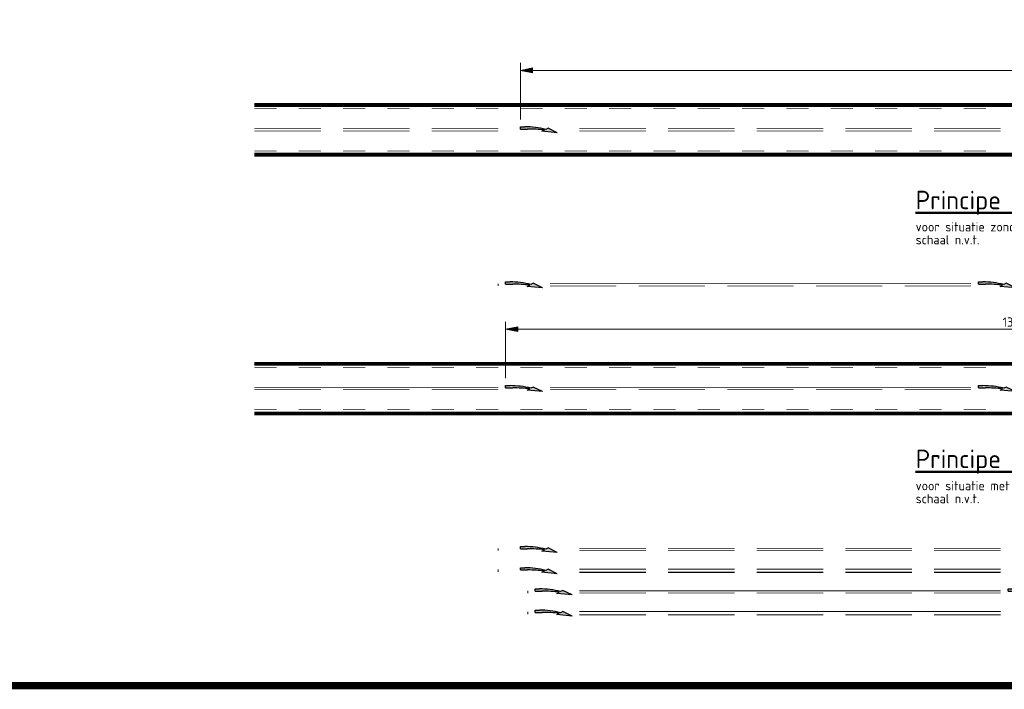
# Model space of a CAD drawing. Header units: metres. Extents: x -699 to 2316, y -1199 to 781.
# Tile 15 of 256: x -118 to 15, y -499 to -408. Entities that reach past the tile are written whole.
import ezdxf

# ---------------------------------------------------------------- set-up
doc = ezdxf.new("R2010")
doc.units = ezdxf.units.M
doc.header["$PDMODE"] = 1
for name, pattern in [('VW-1-1_STREEP', [2, 1, -1]), ('VW-3-3_STREEP', [6, 3, -3]), ('VW-9-3_STREEP', [12, 9, -3])]:
    doc.linetypes.add(name, pattern=pattern)
for name, color, linetype, lineweight in [('N-WA-VW-MARKERING_DYNAMISCH-G', 7, 'Continuous', 35), ('N-WA-VW-MARKERING_PIJL-S', 7, 'Continuous', 25), ('N-WE-VH-KANTVERHARDING-G', 210, 'Continuous', 35), ('N-WE-VW-MARKERING_LANGS_STREEP_33-G', 7, 'VW-3-3_STREEP', 13), ('N-WE-VW-MARKERING_LANGS_STREEP_93-G', 7, 'VW-9-3_STREEP', 13), ('N-WE-VW-MARKERING_LANGS_STREEP_DOORGETROKKEN_010-G', 7, 'Continuous', 13), ('N-WE-VW-MARKERING_LANGS_STREEP_DOORGETROKKEN_015-G', 7, 'Continuous', 13), ('X-XX-AL-M', 7, 'Continuous', 18), ('X-XX-AL-T25', 7, 'Continuous', 25), ('X-XX-AL-T50', 130, 'Continuous', 50)]:
    doc.layers.add(name, color=color, linetype=linetype, lineweight=lineweight)
doc.layers.add('X-XX-AL-HULPLIJN-G', color=7, linetype='Continuous', lineweight=18, plot=False)
doc.layers.add('X-XX-AL-TEKENBLAD_VIEWPORT-G', color=7, linetype='Continuous', lineweight=18, plot=False)
doc.styles.add('NLCS-ISO', font='NLCS-ISO.ttf')
doc.styles.add('NLCS-ISO Standaard', font='NLCS-ISO.ttf')
doc.dimstyles.new('NLCS-M500-T25-Pijl-A', dxfattribs={"dimtxt": 1.25, "dimasz": 0.9375, "dimexe": 1, "dimexo": 1, "dimgap": 0.35, "dimtad": 1, "dimlfac": -1, "dimzin": 0, "dimdsep": 46, "dimtxsty": 'NLCS-ISO Standaard', "dimblk": 'Pijl', "dimblk1": 'Pijl', "dimblk2": 'Pijl', "dimcen": 2.5, "dimdle": 2, "dimclrd": 256, "dimclre": 256, "dimclrt": 256, "dimadec": 0, "dimazin": 0, "dimtfac": 1, "dimtofl": 0, "dimtmove": 0, "dimatfit": 3, "dimldrblk": 'Pijl', "dimfxl": 1, "dimtolj": 1, "dimtzin": 0, "dimlwd": 18, "dimlwe": 18, "dimarcsym": 0})

# ---------------------------------------------------------------- blocks, each defined once
blk = doc.blocks.new('Pijl')
h = blk.add_hatch(color=256)
h.paths.add_polyline_path([(0, 0), (-1.75, 0.35), (-1.75, 0)])
h.paths.add_polyline_path([(-1.75, 0), (-1.75, -0.35), (0, 0)])
for p, q in [((-1.9, 0), (0, 0)), ((0, 0), (-1.75, 0.35)), ((-1.75, 0.35), (-1.75, -0.35)), ((0, 0), (-1.75, -0.35))]:
    blk.add_line(p, q)
blk = doc.blocks.new('*D290')
at = {"layer": 'Defpoints', "color": 0, "transparency": 16777216}
for p in [(89.91, -415.05), (-50.09, -422.68), (89.91, -422.93)]:
    blk.add_point(p, dxfattribs=at)
at = {"layer": 'X-XX-AL-M', "lineweight": 18, "transparency": 16777216}
for p, q in [((-50.09, -421.68), (-50.09, -414.05)), ((89.91, -421.93), (89.91, -414.05)), ((-49.15, -415.05), (88.97, -415.05))]:
    blk.add_line(p, q, dxfattribs=at)
at = {"layer": 'X-XX-AL-M', "lineweight": 18, "transparency": 16777216, "xscale": 0.9375, "yscale": 0.9375, "zscale": 0.9375, "rotation": 180}
blk.add_blockref('Pijl', (-50.09, -415.05), dxfattribs=at)
at = {"layer": 'X-XX-AL-M', "lineweight": 18, "transparency": 16777216, "xscale": 0.9375, "yscale": 0.9375, "zscale": 0.9375}
blk.add_blockref('Pijl', (89.91, -415.05), dxfattribs=at)
at = {"layer": 'X-XX-AL-M', "transparency": 16777216, "insert": (19.91, -414.08), "char_height": 1.25, "attachment_point": 5, "style": 'NLCS-ISO Standaard'}
blk.add_mtext('\\A1;140m', dxfattribs=at)
blk = doc.blocks.new('*D291')
at = {"layer": 'Defpoints', "color": 0, "transparency": 16777216}
for p in [(85.91, -450.05), (-52.09, -457.68), (85.91, -457.93)]:
    blk.add_point(p, dxfattribs=at)
at = {"layer": 'X-XX-AL-M', "lineweight": 18, "transparency": 16777216}
for p, q in [((-52.09, -456.68), (-52.09, -449.05)), ((85.91, -456.93), (85.91, -449.05)), ((-51.15, -450.05), (84.97, -450.05))]:
    blk.add_line(p, q, dxfattribs=at)
at = {"layer": 'X-XX-AL-M', "lineweight": 18, "transparency": 16777216, "xscale": 0.9375, "yscale": 0.9375, "zscale": 0.9375, "rotation": 180}
blk.add_blockref('Pijl', (-52.09, -450.05), dxfattribs=at)
at = {"layer": 'X-XX-AL-M', "lineweight": 18, "transparency": 16777216, "xscale": 0.9375, "yscale": 0.9375, "zscale": 0.9375}
blk.add_blockref('Pijl', (85.91, -450.05), dxfattribs=at)
at = {"layer": 'X-XX-AL-M', "transparency": 16777216, "insert": (16.91, -449.08), "char_height": 1.25, "attachment_point": 5, "style": 'NLCS-ISO Standaard'}
blk.add_mtext('\\A1;138m', dxfattribs=at)
blk = doc.blocks.new('N-SVW-MARKERING_PIJL_VERDRIJF_RE_5.0')
h = blk.add_hatch(color=256)
h.paths.add_polyline_path([(5, -0.66), (2.92, -0.46), (3.27, -0.28, 0.004791), (2.89, -0.24), (4.15, -0.24)])
h.paths.add_polyline_path([(3.43, -0.2), (3.75, -0.04), (4.15, -0.24), (2.89, -0.24, 0.024122), (0.96, -0.15), (0, -0.15), (0, 0.15), (0.6, 0.15, -0.062013)])
for p, q in [((0, 0.15), (0.6, 0.15)), ((0, -0.15), (0, 0.15)), ((0, -0.15), (0.96, -0.15)), ((2.92, -0.46), (3.27, -0.28)), ((5, -0.66), (2.92, -0.46)), ((3.75, -0.04), (3.43, -0.2)), ((5, -0.66), (3.75, -0.04))]:
    blk.add_line(p, q)
for centre, radius, start, end in [((0.61, -11.39), 11.54, 75.8527, 90.0468), ((0.99, -20.17), 20.02, 83.4664, 90.0916)]:
    blk.add_arc(centre, radius, start, end)
blk = doc.blocks.new('GOW-102010-Vallendepijlen(1)')
at = {"layer": 'N-WE-VW-MARKERING_LANGS_STREEP_93-G', "linetype": 'Continuous', "const_width": 0.1}
for points in [[(-132, 0.15), (-123, 0.15)], [(-120, 0.15), (-111, 0.15)], [(-108, 0.15), (-99, 0.15)], [(-96, 0.15), (-87, 0.15)], [(-84, 0.15), (-75, 0.15)], [(-123, -0.15), (-132, -0.15)], [(-111, -0.15), (-120, -0.15)], [(-99, -0.15), (-108, -0.15)], [(-87, -0.15), (-96, -0.15)], [(-75, -0.15), (-84, -0.15)]]:
    blk.add_lwpolyline(points, dxfattribs=at)
at = {"layer": 'X-XX-AL-HULPLIJN-G'}
blk.add_line((-143, 0.15), (-143, -0.15), dxfattribs=at)
at = {"layer": 'N-WA-VW-MARKERING_PIJL-S'}
blk.add_blockref('N-SVW-MARKERING_PIJL_VERDRIJF_RE_5.0', (-140, 0.25), dxfattribs=at)
blk = doc.blocks.new('GOW-102010-Vallendepijlen(2)')
at = {"layer": 'N-WE-VW-MARKERING_LANGS_STREEP_93-G', "linetype": 'Continuous', "const_width": 0.1}
for points in [[(-123, -0.15), (-132, -0.15)], [(-111, -0.15), (-120, -0.15)], [(-99, -0.15), (-108, -0.15)], [(-87, -0.15), (-96, -0.15)], [(-75, -0.15), (-84, -0.15)]]:
    blk.add_lwpolyline(points, dxfattribs=at)
at = {"layer": 'N-WE-VW-MARKERING_LANGS_STREEP_DOORGETROKKEN_010-G', "linetype": 'Continuous', "const_width": 0.1}
blk.add_lwpolyline([(-132, 0.15), (-75, 0.15)], dxfattribs=at)
at = {"layer": 'X-XX-AL-HULPLIJN-G'}
blk.add_line((-139, 0.15), (-139, -0.15), dxfattribs=at)
at = {"layer": 'N-WA-VW-MARKERING_PIJL-S'}
for p in [(-138, 0.25), (-74, 0.25)]:
    blk.add_blockref('N-SVW-MARKERING_PIJL_VERDRIJF_RE_5.0', p, dxfattribs=at)
blk = doc.blocks.new('GOW-153015-Vallendepijlen')
at = {"layer": 'N-WE-VW-MARKERING_LANGS_STREEP_93-G', "linetype": 'Continuous', "const_width": 0.15}
for points in [[(-132, 0.22), (-123, 0.22)], [(-120, 0.22), (-111, 0.22)], [(-108, 0.22), (-99, 0.22)], [(-96, 0.22), (-87, 0.22)], [(-84, 0.22), (-75, 0.22)], [(-123, -0.22), (-132, -0.22)], [(-111, -0.22), (-120, -0.22)], [(-99, -0.22), (-108, -0.22)], [(-87, -0.22), (-96, -0.22)], [(-75, -0.22), (-84, -0.22)]]:
    blk.add_lwpolyline(points, dxfattribs=at)
at = {"layer": 'X-XX-AL-HULPLIJN-G'}
blk.add_line((-143, 0.15), (-143, -0.15), dxfattribs=at)
at = {"layer": 'N-WA-VW-MARKERING_PIJL-S'}
blk.add_blockref('N-SVW-MARKERING_PIJL_VERDRIJF_RE_5.0', (-140, 0.25), dxfattribs=at)
blk = doc.blocks.new('GOW-153015-Vallendepijlen(2)')
at = {"layer": 'N-WE-VW-MARKERING_LANGS_STREEP_93-G', "linetype": 'Continuous', "const_width": 0.15}
for points in [[(-123, -0.22), (-132, -0.22)], [(-111, -0.22), (-120, -0.22)], [(-99, -0.22), (-108, -0.22)], [(-87, -0.22), (-96, -0.22)], [(-75, -0.22), (-84, -0.22)]]:
    blk.add_lwpolyline(points, dxfattribs=at)
at = {"layer": 'N-WE-VW-MARKERING_LANGS_STREEP_DOORGETROKKEN_015-G', "linetype": 'Continuous', "const_width": 0.15}
blk.add_lwpolyline([(-132, 0.22), (-75, 0.22)], dxfattribs=at)
at = {"layer": 'X-XX-AL-HULPLIJN-G'}
blk.add_line((-139, 0.15), (-139, -0.15), dxfattribs=at)
at = {"layer": 'N-WA-VW-MARKERING_PIJL-S'}
blk.add_blockref('N-SVW-MARKERING_PIJL_VERDRIJF_RE_5.0', (-138, 0.25), dxfattribs=at)

msp = doc.modelspace()

# ---------------------------------------------------------------- linework, layer by layer
at = {"layer": 'N-WA-VW-MARKERING_DYNAMISCH-G', "color": 251, "linetype": 'VW-1-1_STREEP', "ltscale": 0.85, "const_width": 0.35}
for points in [[(-86.0936, -419.8089), (122.9076, -419.8089)], [(122.9076, -426.3589), (-86.0936, -426.3589)], [(-86.0936, -454.8089), (122.9076, -454.8089)], [(122.9076, -461.3589), (-86.0936, -461.3589)]]:
    msp.add_lwpolyline(points, dxfattribs=at)
at = {"layer": 'N-WE-VH-KANTVERHARDING-G'}
for p, q in [((-86.0936, -419.5839), (122.9076, -419.5839)), ((122.9076, -426.5839), (-86.0936, -426.5839)), ((-86.0936, -454.5839), (122.9076, -454.5839)), ((122.9076, -461.5839), (-86.0936, -461.5839))]:
    msp.add_line(p, q, dxfattribs=at)
at = {"layer": 'N-WE-VW-MARKERING_LANGS_STREEP_33-G', "linetype": 'Continuous', "const_width": 0.1}
for points in [[(-86.0924, -420.2339), (-83.0924, -420.2339)], [(-80.0924, -420.2339), (-77.0924, -420.2339)], [(-74.0924, -420.2339), (-71.0924, -420.2339)], [(-68.0924, -420.2339), (-65.0924, -420.2339)], [(-62.0924, -420.2339), (-59.0924, -420.2339)], [(-56.0924, -420.2339), (-53.0924, -420.2339)], [(-50.0924, -420.2339), (-47.0924, -420.2339)], [(-44.0924, -420.2339), (-41.0924, -420.2339)], [(-38.0924, -420.2339), (-35.0924, -420.2339)], [(-32.0924, -420.2339), (-29.0924, -420.2339)], [(-26.0924, -420.2339), (-23.0924, -420.2339)], [(-20.0924, -420.2339), (-17.0924, -420.2339)], [(-14.0924, -420.2339), (-11.0924, -420.2339)], [(-8.0924, -420.2339), (-5.0924, -420.2339)], [(-2.0924, -420.2339), (0.9076, -420.2339)], [(3.9076, -420.2339), (6.9076, -420.2339)], [(9.9076, -420.2339), (12.9076, -420.2339)], [(-83.0921, -425.9339), (-86.0921, -425.9339)], [(-77.0921, -425.9339), (-80.0921, -425.9339)], [(-71.0921, -425.9339), (-74.0921, -425.9339)], [(-65.0921, -425.9339), (-68.0921, -425.9339)], [(-59.0921, -425.9339), (-62.0921, -425.9339)], [(-53.0921, -425.9339), (-56.0921, -425.9339)], [(-47.0921, -425.9339), (-50.0921, -425.9339)], [(-41.0921, -425.9339), (-44.0921, -425.9339)], [(-35.0921, -425.9339), (-38.0921, -425.9339)], [(-29.0921, -425.9339), (-32.0921, -425.9339)], [(-23.0921, -425.9339), (-26.0921, -425.9339)], [(-17.0921, -425.9339), (-20.0921, -425.9339)], [(-11.0921, -425.9339), (-14.0921, -425.9339)], [(-5.0921, -425.9339), (-8.0921, -425.9339)], [(0.9079, -425.9339), (-2.0921, -425.9339)], [(6.9079, -425.9339), (3.9079, -425.9339)], [(12.9079, -425.9339), (9.9079, -425.9339)], [(-86.0924, -455.2339), (-83.0924, -455.2339)], [(-80.0924, -455.2339), (-77.0924, -455.2339)], [(-74.0924, -455.2339), (-71.0924, -455.2339)], [(-68.0924, -455.2339), (-65.0924, -455.2339)], [(-62.0924, -455.2339), (-59.0924, -455.2339)], [(-56.0924, -455.2339), (-53.0924, -455.2339)], [(-50.0924, -455.2339), (-47.0924, -455.2339)], [(-44.0924, -455.2339), (-41.0924, -455.2339)], [(-38.0924, -455.2339), (-35.0924, -455.2339)], [(-32.0924, -455.2339), (-29.0924, -455.2339)], [(-26.0924, -455.2339), (-23.0924, -455.2339)], [(-20.0924, -455.2339), (-17.0924, -455.2339)], [(-14.0924, -455.2339), (-11.0924, -455.2339)], [(-8.0924, -455.2339), (-5.0924, -455.2339)], [(-2.0924, -455.2339), (0.9076, -455.2339)], [(3.9076, -455.2339), (6.9076, -455.2339)], [(9.9076, -455.2339), (12.9076, -455.2339)], [(-83.0921, -460.9339), (-86.0921, -460.9339)], [(-77.0921, -460.9339), (-80.0921, -460.9339)], [(-71.0921, -460.9339), (-74.0921, -460.9339)], [(-65.0921, -460.9339), (-68.0921, -460.9339)], [(-59.0921, -460.9339), (-62.0921, -460.9339)], [(-53.0921, -460.9339), (-56.0921, -460.9339)], [(-47.0921, -460.9339), (-50.0921, -460.9339)], [(-41.0921, -460.9339), (-44.0921, -460.9339)], [(-35.0921, -460.9339), (-38.0921, -460.9339)], [(-29.0921, -460.9339), (-32.0921, -460.9339)], [(-23.0921, -460.9339), (-26.0921, -460.9339)], [(-17.0921, -460.9339), (-20.0921, -460.9339)], [(-11.0921, -460.9339), (-14.0921, -460.9339)], [(-5.0921, -460.9339), (-8.0921, -460.9339)], [(0.9079, -460.9339), (-2.0921, -460.9339)], [(6.9079, -460.9339), (3.9079, -460.9339)], [(12.9079, -460.9339), (9.9079, -460.9339)]]:
    msp.add_lwpolyline(points, dxfattribs=at)
at = {"layer": 'N-WE-VW-MARKERING_LANGS_STREEP_93-G', "linetype": 'Continuous', "const_width": 0.1}
for points in [[(-86.0936, -422.9339), (-77.0936, -422.9339)], [(-77.0933, -423.2339), (-86.0933, -423.2339)], [(-74.0936, -422.9339), (-65.0936, -422.9339)], [(-65.0933, -423.2339), (-74.0933, -423.2339)], [(-62.0936, -422.9339), (-53.0936, -422.9339)], [(-53.0933, -423.2339), (-62.0933, -423.2339)], [(-42.0926, -422.9339), (-33.0926, -422.9339)], [(-33.0923, -423.2339), (-42.0923, -423.2339)], [(-30.0926, -422.9339), (-21.0926, -422.9339)], [(-21.0923, -423.2339), (-30.0923, -423.2339)], [(-18.0926, -422.9339), (-9.0926, -422.9339)], [(-9.0923, -423.2339), (-18.0923, -423.2339)], [(-6.0926, -422.9339), (2.9074, -422.9339)], [(2.9077, -423.2339), (-6.0923, -423.2339)], [(5.9074, -422.9339), (14.9074, -422.9339)], [(14.9077, -423.2339), (5.9077, -423.2339)], [(-77.0933, -458.2339), (-86.0933, -458.2339)], [(-65.0933, -458.2339), (-74.0933, -458.2339)], [(-53.0933, -458.2339), (-62.0933, -458.2339)], [(-37.0923, -458.2339), (-46.0923, -458.2339)], [(-25.0923, -458.2339), (-34.0923, -458.2339)], [(-13.0923, -458.2339), (-22.0923, -458.2339)], [(-1.0923, -458.2339), (-10.0923, -458.2339)], [(10.9077, -458.2339), (1.9077, -458.2339)]]:
    msp.add_lwpolyline(points, dxfattribs=at)
at = {"layer": 'N-WE-VW-MARKERING_LANGS_STREEP_DOORGETROKKEN_010-G', "linetype": 'Continuous', "const_width": 0.1}
for points in [[(-86.0936, -457.9339), (-53.0936, -457.9339)], [(-46.0926, -457.9339), (10.9074, -457.9339)]]:
    msp.add_lwpolyline(points, dxfattribs=at)
at = {"layer": 'X-XX-AL-TEKENBLAD_VIEWPORT-G', "color": 3, "const_width": 1}
msp.add_lwpolyline([(145.0674, -153.1638), (145.0674, -498.2344), (-190.5714, -498.2344), (-390.5714, -498.2344), (-390.5714, -398.2344), (-190.5714, -398.2344)], dxfattribs=at)

# ---------------------------------------------------------------- block references
for name, p in [('GOW-102010-Vallendepijlen(2)', (85.9076, -444.0533)), ('GOW-102010-Vallendepijlen(1)', (89.9076, -479.8356)), ('GOW-153015-Vallendepijlen', (89.9076, -482.7016)), ('GOW-102010-Vallendepijlen(2)', (89.9076, -485.5677)), ('GOW-153015-Vallendepijlen(2)', (89.9076, -488.4338))]:
    msp.add_blockref(name, p)
at = {"layer": 'N-WA-VW-MARKERING_PIJL-S'}
for p in [(-50.0924, -422.8289), (-52.0924, -457.8289), (11.9086, -457.8289)]:
    msp.add_blockref('N-SVW-MARKERING_PIJL_VERDRIJF_RE_5.0', p, dxfattribs=at)

# ---------------------------------------------------------------- texts
at = {"layer": 'X-XX-AL-T25', "style": 'NLCS-ISO'}
for s, p in [('voor situatie zonder inhaalverbod naar situatie met enkelzijdig inhaalverbod', (3.407, -436.8305)), ('schaal n.v.t.', (3.407, -438.5805)), ('voor situatie met enkelzijdig inhaalverbod naar situatie met tweezijdig inhaalverbod', (3.407, -471.8305)), ('schaal n.v.t.', (3.407, -473.5805))]:
    msp.add_text(s, height=1.25, dxfattribs=at).set_placement(p)
at = {"layer": 'X-XX-AL-T50', "style": 'NLCS-ISO'}
for p in [(3.407, -433.8305), (3.407, -468.8305)]:
    msp.add_text('%%UPrincipe verdrijfpijlen GOW', height=2.5, dxfattribs=at).set_placement(p)

# ---------------------------------------------------------------- dimensions: what is measured, and where the dimension line sits
at = {"layer": 'X-XX-AL-M'}
for base, p1, p2, text, picture, middle in [((89.9076, -415.0533), (-50.0924, -422.6789), (89.9076, -422.9339), '140m', '*D290', (19.9076, -414.0783)), ((85.9076, -450.0533), (-52.0924, -457.6789), (85.9076, -457.9339), '138m', '*D291', (16.9076, -449.0783))]:
    dim = msp.add_linear_dim(base=base, p1=p1, p2=p2, text=text, dimstyle='NLCS-M500-T25-Pijl-A', dxfattribs=at)
    dim.commit()
    dim.dimension.update_dxf_attribs({"geometry": picture, "text_midpoint": middle})

doc.saveas('drawing.dxf')
